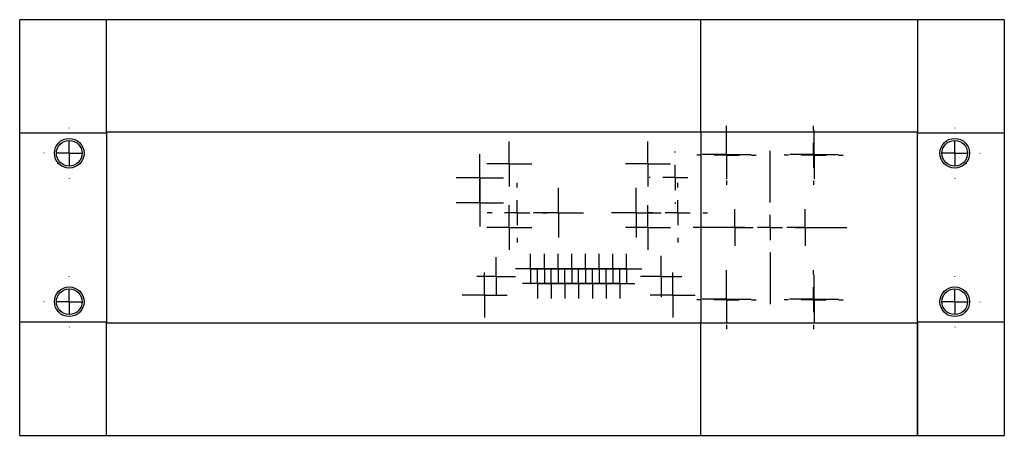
# Model space of a CAD drawing. Header units: inches. Extents: x 5.64 to 14.68, y 3.18 to 8.33.
# Tile 1 of 13: x 7.61 to 9.57, y 3.18 to 4.01. Entities that reach past the tile are written whole.
import ezdxf

# ---------------------------------------------------------------- set-up
doc = ezdxf.new("R2010")
doc.units = ezdxf.units.IN
doc.header["$MEASUREMENT"] = 0
doc.layers.add('SLD-0', color=179, linetype='Continuous')

# ---------------------------------------------------------------- blocks, each defined once
blk = doc.blocks.new('SW_CENTERMARKSYMBOL_99')
at = {"layer": 'SLD-0', "color": 0}
for p, q in [((0, 0.05), (0, 0.05875)), ((0, 0), (0, 0.025)), ((-0.05, 0), (-0.05875, 0)), ((0, 0), (-0.025, 0)), ((0, 0), (0, -0.025)), ((0, 0), (0.025, 0)), ((0.05, 0), (0.05875, 0)), ((0, -0.05), (0, -0.05875))]:
    blk.add_line(p, q, dxfattribs=at)
blk = doc.blocks.new('SW_CENTERMARKSYMBOL_100')
at = {"layer": 'SLD-0', "color": 0}
for p, q in [((0, 0.025), (0, 0.03)), ((0, 0), (0, 0.025)), ((-0.025, 0), (-0.03, 0)), ((0, 0), (-0.025, 0)), ((0, 0), (0, -0.025)), ((0, 0), (0.025, 0)), ((0.025, 0), (0.03, 0)), ((0, -0.025), (0, -0.03))]:
    blk.add_line(p, q, dxfattribs=at)
blk = doc.blocks.new('SW_CENTERMARKSYMBOL_101')
at = {"layer": 'SLD-0', "color": 0}
for p, q in [((0, 0.025), (0, 0.03)), ((0, 0), (0, 0.025)), ((-0.025, 0), (-0.03, 0)), ((0, 0), (-0.025, 0)), ((0, 0), (0, -0.025)), ((0, 0), (0.025, 0)), ((0.025, 0), (0.03, 0)), ((0, -0.025), (0, -0.03))]:
    blk.add_line(p, q, dxfattribs=at)
blk = doc.blocks.new('SW_CENTERMARKSYMBOL_102')
at = {"layer": 'SLD-0', "color": 0}
for p, q in [((0, 0.025), (0, 0.03)), ((0, 0), (0, 0.025)), ((-0.025, 0), (-0.03, 0)), ((0, 0), (-0.025, 0)), ((0, 0), (0, -0.025)), ((0, 0), (0.025, 0)), ((0.025, 0), (0.03, 0)), ((0, -0.025), (0, -0.03))]:
    blk.add_line(p, q, dxfattribs=at)
blk = doc.blocks.new('SW_CENTERMARKSYMBOL_103')
at = {"layer": 'SLD-0', "color": 0}
for p, q in [((0, 0.025), (0, 0.03)), ((0, 0), (0, 0.025)), ((-0.025, 0), (-0.03, 0)), ((0, 0), (-0.025, 0)), ((0, 0), (0, -0.025)), ((0, 0), (0.025, 0)), ((0.025, 0), (0.03, 0)), ((0, -0.025), (0, -0.03))]:
    blk.add_line(p, q, dxfattribs=at)
blk = doc.blocks.new('SW_CENTERMARKSYMBOL_104')
at = {"layer": 'SLD-0', "color": 0}
for p, q in [((0, 0.025), (0, 0.03)), ((0, 0), (0, 0.025)), ((-0.025, 0), (-0.03, 0)), ((0, 0), (-0.025, 0)), ((0, 0), (0, -0.025)), ((0, 0), (0.025, 0)), ((0.025, 0), (0.03, 0)), ((0, -0.025), (0, -0.03))]:
    blk.add_line(p, q, dxfattribs=at)
blk = doc.blocks.new('SW_CENTERMARKSYMBOL_105')
at = {"layer": 'SLD-0', "color": 0}
for p, q in [((0, 0.025), (0, 0.03)), ((0, 0), (0, 0.025)), ((-0.025, 0), (-0.03, 0)), ((0, 0), (-0.025, 0)), ((0, 0), (0, -0.025)), ((0, 0), (0.025, 0)), ((0.025, 0), (0.03, 0)), ((0, -0.025), (0, -0.03))]:
    blk.add_line(p, q, dxfattribs=at)
blk = doc.blocks.new('SW_CENTERMARKSYMBOL_106')
at = {"layer": 'SLD-0', "color": 0}
for p, q in [((0, 0.025), (0, 0.03)), ((0, 0), (0, 0.025)), ((-0.025, 0), (-0.03, 0)), ((0, 0), (-0.025, 0)), ((0, 0), (0, -0.025)), ((0, 0), (0.025, 0)), ((0.025, 0), (0.03, 0)), ((0, -0.025), (0, -0.03))]:
    blk.add_line(p, q, dxfattribs=at)
blk = doc.blocks.new('SW_CENTERMARKSYMBOL_107')
at = {"layer": 'SLD-0', "color": 0}
for p, q in [((0, 0.025), (0, 0.03)), ((0, 0), (0, 0.025)), ((-0.025, 0), (-0.03, 0)), ((0, 0), (-0.025, 0)), ((0, 0), (0, -0.025)), ((0, 0), (0.025, 0)), ((0.025, 0), (0.03, 0)), ((0, -0.025), (0, -0.03))]:
    blk.add_line(p, q, dxfattribs=at)
blk = doc.blocks.new('SW_CENTERMARKSYMBOL_108')
at = {"layer": 'SLD-0', "color": 0}
for p, q in [((0, 0.025), (0, 0.03)), ((0, 0), (0, 0.025)), ((-0.025, 0), (-0.03, 0)), ((0, 0), (-0.025, 0)), ((0, 0), (0, -0.025)), ((0, 0), (0.025, 0)), ((0.025, 0), (0.03, 0)), ((0, -0.025), (0, -0.03))]:
    blk.add_line(p, q, dxfattribs=at)
blk = doc.blocks.new('SW_CENTERMARKSYMBOL_109')
at = {"layer": 'SLD-0', "color": 0}
for p, q in [((0, 0.025), (0, 0.03)), ((0, 0), (0, 0.025)), ((-0.025, 0), (-0.03, 0)), ((0, 0), (-0.025, 0)), ((0, 0), (0, -0.025)), ((0, 0), (0.025, 0)), ((0.025, 0), (0.03, 0)), ((0, -0.025), (0, -0.03))]:
    blk.add_line(p, q, dxfattribs=at)
blk = doc.blocks.new('SW_CENTERMARKSYMBOL_110')
at = {"layer": 'SLD-0', "color": 0}
for p, q in [((0, 0.025), (0, 0.03)), ((0, 0), (0, 0.025)), ((-0.025, 0), (-0.03, 0)), ((0, 0), (-0.025, 0)), ((0, 0), (0, -0.025)), ((0, 0), (0.025, 0)), ((0.025, 0), (0.03, 0)), ((0, -0.025), (0, -0.03))]:
    blk.add_line(p, q, dxfattribs=at)
blk = doc.blocks.new('SW_CENTERMARKSYMBOL_111')
at = {"layer": 'SLD-0', "color": 0}
for p, q in [((0, 0.025), (0, 0.03)), ((0, 0), (0, 0.025)), ((-0.025, 0), (-0.03, 0)), ((0, 0), (-0.025, 0)), ((0, 0), (0, -0.025)), ((0, 0), (0.025, 0)), ((0.025, 0), (0.03, 0)), ((0, -0.025), (0, -0.03))]:
    blk.add_line(p, q, dxfattribs=at)
blk = doc.blocks.new('SW_CENTERMARKSYMBOL_112')
at = {"layer": 'SLD-0', "color": 0}
for p, q in [((0, 0.025), (0, 0.03)), ((0, 0), (0, 0.025)), ((-0.025, 0), (-0.03, 0)), ((0, 0), (-0.025, 0)), ((0, 0), (0, -0.025)), ((0, 0), (0.025, 0)), ((0.025, 0), (0.03, 0)), ((0, -0.025), (0, -0.03))]:
    blk.add_line(p, q, dxfattribs=at)
blk = doc.blocks.new('SW_CENTERMARKSYMBOL_113')
at = {"layer": 'SLD-0', "color": 0}
for p, q in [((0, 0.025), (0, 0.03)), ((0, 0), (0, 0.025)), ((-0.025, 0), (-0.03, 0)), ((0, 0), (-0.025, 0)), ((0, 0), (0, -0.025)), ((0, 0), (0.025, 0)), ((0.025, 0), (0.03, 0)), ((0, -0.025), (0, -0.03))]:
    blk.add_line(p, q, dxfattribs=at)
blk = doc.blocks.new('SW_CENTERMARKSYMBOL_114')
at = {"layer": 'SLD-0', "color": 0}
for p, q in [((0, 0.025), (0, 0.03)), ((0, 0), (0, 0.025)), ((-0.025, 0), (-0.03, 0)), ((0, 0), (-0.025, 0)), ((0, 0), (0, -0.025)), ((0, 0), (0.025, 0)), ((0.025, 0), (0.03, 0)), ((0, -0.025), (0, -0.03))]:
    blk.add_line(p, q, dxfattribs=at)
blk = doc.blocks.new('SW_CENTERMARKSYMBOL_115')
at = {"layer": 'SLD-0', "color": 0}
for p, q in [((0, 0.025), (0, 0.0384)), ((0, 0), (0, 0.025)), ((-0.025, 0), (-0.0384, 0)), ((0, 0), (-0.025, 0)), ((0, 0), (0, -0.025)), ((0, 0), (0.025, 0)), ((0.025, 0), (0.0384, 0)), ((0, -0.025), (0, -0.0384))]:
    blk.add_line(p, q, dxfattribs=at)
blk = doc.blocks.new('SW_CENTERMARKSYMBOL_116')
at = {"layer": 'SLD-0', "color": 0}
for p, q in [((0, 0.025), (0, 0.0384)), ((0, 0), (0, 0.025)), ((-0.025, 0), (-0.0384, 0)), ((0, 0), (-0.025, 0)), ((0, 0), (0, -0.025)), ((0, 0), (0.025, 0)), ((0.025, 0), (0.0384, 0)), ((0, -0.025), (0, -0.0384))]:
    blk.add_line(p, q, dxfattribs=at)
blk = doc.blocks.new('SW_CENTERMARKSYMBOL_117')
at = {"layer": 'SLD-0', "color": 0}
for p, q in [((0, 0.05), (0, 0.05875)), ((0, 0), (0, 0.025)), ((-0.05, 0), (-0.05875, 0)), ((0, 0), (-0.025, 0)), ((0, 0), (0, -0.025)), ((0, 0), (0.025, 0)), ((0.05, 0), (0.05875, 0)), ((0, -0.05), (0, -0.05875))]:
    blk.add_line(p, q, dxfattribs=at)
blk = doc.blocks.new('SW_CENTERMARKSYMBOL_118')
at = {"layer": 'SLD-0', "color": 0}
for p, q in [((0, 0.05), (0, 0.0505)), ((0, 0), (0, 0.025)), ((-0.05, 0), (-0.0505, 0)), ((0, 0), (-0.025, 0)), ((0, 0), (0, -0.025)), ((0, 0), (0.025, 0)), ((0.05, 0), (0.0505, 0)), ((0, -0.05), (0, -0.0505))]:
    blk.add_line(p, q, dxfattribs=at)
blk = doc.blocks.new('SW_CENTERMARKSYMBOL_119')
at = {"layer": 'SLD-0', "color": 0}
for p, q in [((0, 0.05), (0, 0.0505)), ((0, 0), (0, 0.025)), ((-0.05, 0), (-0.0505, 0)), ((0, 0), (-0.025, 0)), ((0, 0), (0, -0.025)), ((0, 0), (0.025, 0)), ((0.05, 0), (0.0505, 0)), ((0, -0.05), (0, -0.0505))]:
    blk.add_line(p, q, dxfattribs=at)
blk = doc.blocks.new('SW_CENTERMARKSYMBOL_120')
at = {"layer": 'SLD-0', "color": 0}
for p, q in [((0, 0.05), (0, 0.05875)), ((0, 0), (0, 0.025)), ((-0.05, 0), (-0.05875, 0)), ((0, 0), (-0.025, 0)), ((0, 0), (0, -0.025)), ((0, 0), (0.025, 0)), ((0.05, 0), (0.05875, 0)), ((0, -0.05), (0, -0.05875))]:
    blk.add_line(p, q, dxfattribs=at)
blk = doc.blocks.new('SW_CENTERMARKSYMBOL_121')
at = {"layer": 'SLD-0', "color": 0}
for p, q in [((0, 0.05), (0, 0.1525)), ((0, 0), (0, 0.025)), ((-0.05, 0), (-0.1525, 0)), ((0, 0), (-0.025, 0)), ((0, 0), (0, -0.025)), ((0, 0), (0.025, 0)), ((0.05, 0), (0.1525, 0)), ((0, -0.05), (0, -0.1525))]:
    blk.add_line(p, q, dxfattribs=at)
blk = doc.blocks.new('SW_CENTERMARKSYMBOL_122')
at = {"layer": 'SLD-0', "color": 0}
for p, q in [((0, 0.05), (0, 0.05875)), ((0, 0), (0, 0.025)), ((-0.05, 0), (-0.05875, 0)), ((0, 0), (-0.025, 0)), ((0, 0), (0, -0.025)), ((0, 0), (0.025, 0)), ((0.05, 0), (0.05875, 0)), ((0, -0.05), (0, -0.05875))]:
    blk.add_line(p, q, dxfattribs=at)
blk = doc.blocks.new('SW_CENTERMARKSYMBOL_123')
at = {"layer": 'SLD-0', "color": 0}
for p, q in [((0, 0.025), (0, 0.0485)), ((0, 0), (0, 0.025)), ((-0.025, 0), (-0.0485, 0)), ((0, 0), (-0.025, 0)), ((0, 0), (0, -0.025)), ((0, 0), (0.025, 0)), ((0.025, 0), (0.0485, 0)), ((0, -0.025), (0, -0.0485))]:
    blk.add_line(p, q, dxfattribs=at)
blk = doc.blocks.new('SW_CENTERMARKSYMBOL_124')
at = {"layer": 'SLD-0', "color": 0}
for p, q in [((0, 0.025), (0, 0.0485)), ((0, 0), (0, 0.025)), ((-0.025, 0), (-0.0485, 0)), ((0, 0), (-0.025, 0)), ((0, 0), (0, -0.025)), ((0, 0), (0.025, 0)), ((0.025, 0), (0.0485, 0)), ((0, -0.025), (0, -0.0485))]:
    blk.add_line(p, q, dxfattribs=at)
blk = doc.blocks.new('SW_CENTERMARKSYMBOL_125')
at = {"layer": 'SLD-0', "color": 0}
for p, q in [((0, 0.025), (0, 0.0485)), ((0, 0), (0, 0.025)), ((-0.025, 0), (-0.0485, 0)), ((0, 0), (-0.025, 0)), ((0, 0), (0, -0.025)), ((0, 0), (0.025, 0)), ((0.025, 0), (0.0485, 0)), ((0, -0.025), (0, -0.0485))]:
    blk.add_line(p, q, dxfattribs=at)
blk = doc.blocks.new('SW_CENTERMARKSYMBOL_126')
at = {"layer": 'SLD-0', "color": 0}
for p, q in [((0, 0.025), (0, 0.0485)), ((0, 0), (0, 0.025)), ((-0.025, 0), (-0.0485, 0)), ((0, 0), (-0.025, 0)), ((0, 0), (0, -0.025)), ((0, 0), (0.025, 0)), ((0.025, 0), (0.0485, 0)), ((0, -0.025), (0, -0.0485))]:
    blk.add_line(p, q, dxfattribs=at)
blk = doc.blocks.new('SW_CENTERMARKSYMBOL_127')
at = {"layer": 'SLD-0', "color": 0}
for p, q in [((0, 0.05), (0, 0.0594)), ((0, 0), (0, 0.025)), ((-0.05, 0), (-0.0594, 0)), ((0, 0), (-0.025, 0)), ((0, 0), (0, -0.025)), ((0, 0), (0.025, 0)), ((0.05, 0), (0.0594, 0)), ((0, -0.05), (0, -0.0594))]:
    blk.add_line(p, q, dxfattribs=at)
blk = doc.blocks.new('SW_CENTERMARKSYMBOL_128')
at = {"layer": 'SLD-0', "color": 0}
for p, q in [((0, 0.05), (0, 0.0594)), ((0, 0), (0, 0.025)), ((-0.05, 0), (-0.0594, 0)), ((0, 0), (-0.025, 0)), ((0, 0), (0, -0.025)), ((0, 0), (0.025, 0)), ((0.05, 0), (0.0594, 0)), ((0, -0.05), (0, -0.0594))]:
    blk.add_line(p, q, dxfattribs=at)
blk = doc.blocks.new('SW_CENTERMARKSYMBOL_129')
at = {"layer": 'SLD-0', "color": 0}
for p, q in [((0, 0.025), (0, 0.0496)), ((0, 0), (0, 0.025)), ((-0.025, 0), (-0.0496, 0)), ((0, 0), (-0.025, 0)), ((0, 0), (0, -0.025)), ((0, 0), (0.025, 0)), ((0.025, 0), (0.0496, 0)), ((0, -0.025), (0, -0.0496))]:
    blk.add_line(p, q, dxfattribs=at)
blk = doc.blocks.new('SW_CENTERMARKSYMBOL_130')
at = {"layer": 'SLD-0', "color": 0}
for p, q in [((0, 0.025), (0, 0.0496)), ((0, 0), (0, 0.025)), ((-0.025, 0), (-0.0496, 0)), ((0, 0), (-0.025, 0)), ((0, 0), (0, -0.025)), ((0, 0), (0.025, 0)), ((0.025, 0), (0.0496, 0)), ((0, -0.025), (0, -0.0496))]:
    blk.add_line(p, q, dxfattribs=at)
blk = doc.blocks.new('SW_CENTERMARKSYMBOL_131')
at = {"layer": 'SLD-0', "color": 0}
for p, q in [((0, 0.025), (0, 0.03675)), ((0, 0), (0, 0.025)), ((-0.025, 0), (-0.03675, 0)), ((0, 0), (-0.025, 0)), ((0, 0), (0, -0.025)), ((0, 0), (0.025, 0)), ((0.025, 0), (0.03675, 0)), ((0, -0.025), (0, -0.03675))]:
    blk.add_line(p, q, dxfattribs=at)
blk = doc.blocks.new('SW_CENTERMARKSYMBOL_132')
at = {"layer": 'SLD-0', "color": 0}
for p, q in [((0, 0.025), (0, 0.03675)), ((0, 0), (0, 0.025)), ((-0.025, 0), (-0.03675, 0)), ((0, 0), (-0.025, 0)), ((0, 0), (0, -0.025)), ((0, 0), (0.025, 0)), ((0.025, 0), (0.03675, 0)), ((0, -0.025), (0, -0.03675))]:
    blk.add_line(p, q, dxfattribs=at)
blk = doc.blocks.new('SW_CENTERMARKSYMBOL_133')
at = {"layer": 'SLD-0', "color": 0}
for p, q in [((0, 0.025), (0, 0.0409)), ((0, 0), (0, 0.025)), ((-0.025, 0), (-0.0409, 0)), ((0, 0), (-0.025, 0)), ((0, 0), (0, -0.025)), ((0, 0), (0.025, 0)), ((0.025, 0), (0.0409, 0)), ((0, -0.025), (0, -0.0409))]:
    blk.add_line(p, q, dxfattribs=at)
blk = doc.blocks.new('SW_CENTERMARKSYMBOL_134')
at = {"layer": 'SLD-0', "color": 0}
for p, q in [((0, 0.025), (0, 0.0447)), ((0, 0), (0, 0.025)), ((-0.025, 0), (-0.0447, 0)), ((0, 0), (-0.025, 0)), ((0, 0), (0, -0.025)), ((0, 0), (0.025, 0)), ((0.025, 0), (0.0447, 0)), ((0, -0.025), (0, -0.0447))]:
    blk.add_line(p, q, dxfattribs=at)
blk = doc.blocks.new('SW_CENTERMARKSYMBOL_135')
at = {"layer": 'SLD-0', "color": 0}
for p, q in [((0, 0.025), (0, 0.0447)), ((0, 0), (0, 0.025)), ((-0.025, 0), (-0.0447, 0)), ((0, 0), (-0.025, 0)), ((0, 0), (0, -0.025)), ((0, 0), (0.025, 0)), ((0.025, 0), (0.0447, 0)), ((0, -0.025), (0, -0.0447))]:
    blk.add_line(p, q, dxfattribs=at)
blk = doc.blocks.new('SW_CENTERMARKSYMBOL_136')
at = {"layer": 'SLD-0', "color": 0}
for p, q in [((0, 0.025), (0, 0.0447)), ((0, 0), (0, 0.025)), ((-0.025, 0), (-0.0447, 0)), ((0, 0), (-0.025, 0)), ((0, 0), (0, -0.025)), ((0, 0), (0.025, 0)), ((0.025, 0), (0.0447, 0)), ((0, -0.025), (0, -0.0447))]:
    blk.add_line(p, q, dxfattribs=at)
blk = doc.blocks.new('SW_CENTERMARKSYMBOL_137')
at = {"layer": 'SLD-0', "color": 0}
for p, q in [((0, 0.025), (0, 0.0447)), ((0, 0), (0, 0.025)), ((-0.025, 0), (-0.0447, 0)), ((0, 0), (-0.025, 0)), ((0, 0), (0, -0.025)), ((0, 0), (0.025, 0)), ((0.025, 0), (0.0447, 0)), ((0, -0.025), (0, -0.0447))]:
    blk.add_line(p, q, dxfattribs=at)
blk = doc.blocks.new('SW_CENTERMARKSYMBOL_138')
at = {"layer": 'SLD-0', "color": 0}
for p, q in [((0, 0.025), (0, 0.0447)), ((0, 0), (0, 0.025)), ((-0.025, 0), (-0.0447, 0)), ((0, 0), (-0.025, 0)), ((0, 0), (0, -0.025)), ((0, 0), (0.025, 0)), ((0.025, 0), (0.0447, 0)), ((0, -0.025), (0, -0.0447))]:
    blk.add_line(p, q, dxfattribs=at)
blk = doc.blocks.new('SW_CENTERMARKSYMBOL_139')
at = {"layer": 'SLD-0', "color": 0}
for p, q in [((0, 0.025), (0, 0.0447)), ((0, 0), (0, 0.025)), ((-0.025, 0), (-0.0447, 0)), ((0, 0), (-0.025, 0)), ((0, 0), (0, -0.025)), ((0, 0), (0.025, 0)), ((0.025, 0), (0.0447, 0)), ((0, -0.025), (0, -0.0447))]:
    blk.add_line(p, q, dxfattribs=at)
blk = doc.blocks.new('SW_CENTERMARKSYMBOL_140')
at = {"layer": 'SLD-0', "color": 0}
for p, q in [((0, 0.025), (0, 0.0471)), ((0, 0), (0, 0.025)), ((-0.025, 0), (-0.0471, 0)), ((0, 0), (-0.025, 0)), ((0, 0), (0, -0.025)), ((0, 0), (0.025, 0)), ((0.025, 0), (0.0471, 0)), ((0, -0.025), (0, -0.0471))]:
    blk.add_line(p, q, dxfattribs=at)
blk = doc.blocks.new('SW_CENTERMARKSYMBOL_141')
at = {"layer": 'SLD-0', "color": 0}
for p, q in [((0, 0.025), (0, 0.0471)), ((0, 0), (0, 0.025)), ((-0.025, 0), (-0.0471, 0)), ((0, 0), (-0.025, 0)), ((0, 0), (0, -0.025)), ((0, 0), (0.025, 0)), ((0.025, 0), (0.0471, 0)), ((0, -0.025), (0, -0.0471))]:
    blk.add_line(p, q, dxfattribs=at)
blk = doc.blocks.new('SW_CENTERMARKSYMBOL_142')
at = {"layer": 'SLD-0', "color": 0}
for p, q in [((0, 0.05), (0, 0.0521)), ((0, 0), (0, 0.025)), ((-0.05, 0), (-0.0521, 0)), ((0, 0), (-0.025, 0)), ((0, 0), (0, -0.025)), ((0, 0), (0.025, 0)), ((0.05, 0), (0.0521, 0)), ((0, -0.05), (0, -0.0521))]:
    blk.add_line(p, q, dxfattribs=at)
blk = doc.blocks.new('SW_CENTERMARKSYMBOL_143')
at = {"layer": 'SLD-0', "color": 0}
for p, q in [((0, 0.05), (0, 0.0505)), ((0, 0), (0, 0.025)), ((-0.05, 0), (-0.0505, 0)), ((0, 0), (-0.025, 0)), ((0, 0), (0, -0.025)), ((0, 0), (0.025, 0)), ((0.05, 0), (0.0505, 0)), ((0, -0.05), (0, -0.0505))]:
    blk.add_line(p, q, dxfattribs=at)
blk = doc.blocks.new('SW_CENTERMARKSYMBOL_144')
at = {"layer": 'SLD-0', "color": 0}
for p, q in [((0, 0.05), (0, 0.0505)), ((0, 0), (0, 0.025)), ((-0.05, 0), (-0.0505, 0)), ((0, 0), (-0.025, 0)), ((0, 0), (0, -0.025)), ((0, 0), (0.025, 0)), ((0.05, 0), (0.0505, 0)), ((0, -0.05), (0, -0.0505))]:
    blk.add_line(p, q, dxfattribs=at)

msp = doc.modelspace()

# ---------------------------------------------------------------- linework, layer by layer
at = {"color": 7, "linetype": 'Continuous', "lineweight": 25}
for p, q in [((7.7826, 4.0054), (7.6104, 4.0054)), ((7.6104, 3.7801), (7.6104, 4.0054)), ((8.9637, 4.0054), (7.7826, 4.0054)), ((7.7826, 3.7801), (7.7826, 4.0054)), ((7.7826, 3.782), (7.7826, 4.0054)), ((9.3948, 4.0054), (8.9637, 4.0054)), ((8.9637, 3.782), (8.9637, 4.0054)), ((9.5671, 4.0054), (9.3948, 4.0054)), ((9.3948, 4.0054), (9.3948, 3.7801)), ((9.3948, 4.0054), (9.3948, 3.782)), ((9.5671, 4.0054), (9.5671, 3.7801)), ((7.6104, 3.7801), (7.7826, 3.7801)), ((7.6104, 3.4039), (7.6104, 3.7801)), ((7.7826, 3.782), (8.9637, 3.782)), ((7.7826, 3.7801), (7.7826, 3.4039)), ((8.9637, 3.782), (8.9637, 3.402)), ((8.9637, 3.782), (9.3948, 3.782)), ((9.3948, 3.7801), (9.5671, 3.7801)), ((9.3948, 3.4039), (9.3948, 3.7801)), ((9.5671, 3.7801), (9.5671, 3.4039)), ((7.6104, 3.1786), (7.6104, 3.4039)), ((7.7826, 3.4039), (7.6104, 3.4039)), ((7.7826, 3.1786), (7.7826, 3.4039)), ((7.7826, 3.1786), (7.7826, 3.402)), ((8.9637, 3.402), (7.7826, 3.402)), ((8.9637, 3.1786), (8.9637, 3.402)), ((9.3948, 3.402), (8.9637, 3.402)), ((9.3948, 3.4039), (9.3948, 3.1786)), ((9.5671, 3.4039), (9.3948, 3.4039)), ((9.3948, 3.1786), (9.3948, 3.402)), ((9.5671, 3.4039), (9.5671, 3.1786)), ((7.6104, 3.1786), (7.7826, 3.1786)), ((7.7826, 3.1786), (8.9637, 3.1786)), ((8.9637, 3.1786), (9.3948, 3.1786)), ((9.3948, 3.1786), (9.5671, 3.1786))]:
    msp.add_line(p, q, dxfattribs=at)
for centre, radius in [((7.7088, 3.7396), 0.0295), ((7.7088, 3.7396), 0.0255), ((9.4686, 3.7396), 0.0295), ((9.4686, 3.7396), 0.0255), ((7.7088, 3.4444), 0.0295), ((7.7088, 3.4444), 0.0255), ((9.4686, 3.4444), 0.0295), ((9.4686, 3.4444), 0.0255)]:
    msp.add_circle(centre, radius, dxfattribs=at)

# ---------------------------------------------------------------- block references
at = {"layer": 'SLD-0', "color": 7}
for name, p in [('SW_CENTERMARKSYMBOL_119', (7.7088, 3.7396)), ('SW_CENTERMARKSYMBOL_117', (9.0149, 3.7357)), ('SW_CENTERMARKSYMBOL_125', (9.0153, 3.737)), ('SW_CENTERMARKSYMBOL_99', (9.1881, 3.7357)), ('SW_CENTERMARKSYMBOL_126', (9.189, 3.737)), ('SW_CENTERMARKSYMBOL_143', (9.4686, 3.7396)), ('SW_CENTERMARKSYMBOL_136', (8.5833, 3.7185)), ('SW_CENTERMARKSYMBOL_139', (8.8589, 3.7185)), ('SW_CENTERMARKSYMBOL_140', (8.5249, 3.691)), ('SW_CENTERMARKSYMBOL_142', (8.9132, 3.6914)), ('SW_CENTERMARKSYMBOL_121', (9.1015, 3.592)), ('SW_CENTERMARKSYMBOL_141', (8.5249, 3.641)), ('SW_CENTERMARKSYMBOL_127', (8.5991, 3.6215)), ('SW_CENTERMARKSYMBOL_128', (8.918, 3.6215)), ('SW_CENTERMARKSYMBOL_130', (8.6812, 3.6215)), ('SW_CENTERMARKSYMBOL_129', (8.8358, 3.6215)), ('SW_CENTERMARKSYMBOL_134', (8.5833, 3.592)), ('SW_CENTERMARKSYMBOL_137', (8.8589, 3.592)), ('SW_CENTERMARKSYMBOL_132', (9.0315, 3.592)), ('SW_CENTERMARKSYMBOL_131', (9.1715, 3.592)), ('SW_CENTERMARKSYMBOL_115', (8.5571, 3.4946)), ('SW_CENTERMARKSYMBOL_107', (8.6258, 3.5096)), ('SW_CENTERMARKSYMBOL_106', (8.653, 3.5096)), ('SW_CENTERMARKSYMBOL_105', (8.6803, 3.5096)), ('SW_CENTERMARKSYMBOL_104', (8.7075, 3.5096)), ('SW_CENTERMARKSYMBOL_103', (8.7348, 3.5096)), ('SW_CENTERMARKSYMBOL_102', (8.762, 3.5096)), ('SW_CENTERMARKSYMBOL_101', (8.7893, 3.5096)), ('SW_CENTERMARKSYMBOL_100', (8.8165, 3.5096)), ('SW_CENTERMARKSYMBOL_133', (8.8851, 3.4946)), ('SW_CENTERMARKSYMBOL_116', (8.8851, 3.4946)), ('SW_CENTERMARKSYMBOL_114', (8.6394, 3.4806)), ('SW_CENTERMARKSYMBOL_113', (8.6666, 3.4806)), ('SW_CENTERMARKSYMBOL_112', (8.6939, 3.4806)), ('SW_CENTERMARKSYMBOL_111', (8.7211, 3.4806)), ('SW_CENTERMARKSYMBOL_110', (8.7484, 3.4806)), ('SW_CENTERMARKSYMBOL_109', (8.7756, 3.4806)), ('SW_CENTERMARKSYMBOL_108', (8.8029, 3.4806)), ('SW_CENTERMARKSYMBOL_120', (9.0149, 3.4483)), ('SW_CENTERMARKSYMBOL_122', (9.1881, 3.4483)), ('SW_CENTERMARKSYMBOL_118', (7.7088, 3.4444)), ('SW_CENTERMARKSYMBOL_135', (8.5341, 3.4577)), ('SW_CENTERMARKSYMBOL_138', (8.9081, 3.4577)), ('SW_CENTERMARKSYMBOL_124', (9.0153, 3.4495)), ('SW_CENTERMARKSYMBOL_123', (9.189, 3.4495)), ('SW_CENTERMARKSYMBOL_144', (9.4686, 3.4444))]:
    msp.add_blockref(name, p, dxfattribs=at)

doc.saveas('drawing.dxf')
